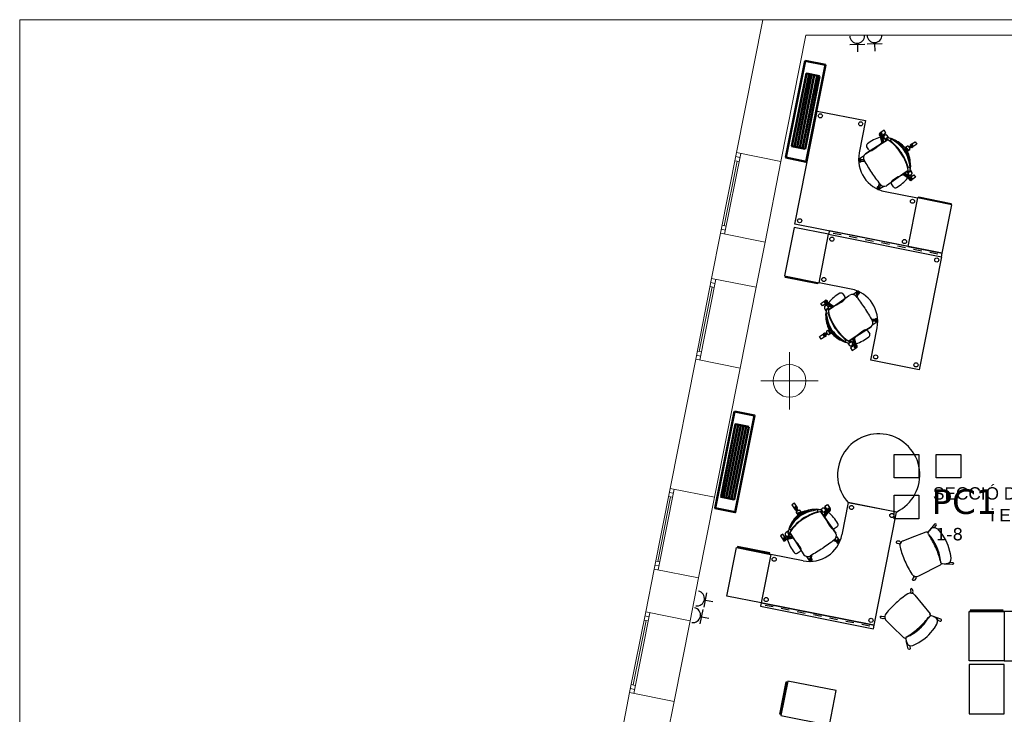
# Model space of a CAD drawing. Header units: metres. Extents: x -1 to 438, y -6 to 39.
# Tile 4 of 22: x 392 to 404, y 20 to 28. Entities that reach past the tile are written whole.
import ezdxf

# ---------------------------------------------------------------- set-up
doc = ezdxf.new("R2010")
doc.units = ezdxf.units.M
doc.linetypes.add('CONTINUA', pattern=[0])
for name, color, linetype, lineweight in [('INS P5  CLIMATITZACIO ACTUAL', 7, 'CONTINUA', 25), ('INS P5  ELECTRICITAT ACTUAL', 7, 'CONTINUA', 25), ('INS P5  TELECOMUNICACIONS ACTUAL', 7, 'CONTINUA', 25), ('P5 MOBLES ACTUAL', 7, 'CONTINUA', 25), ('P5 MURS ACTUAL', 7, 'CONTINUA', 25), ('P5 TEXT ACTUAL', 7, 'CONTINUA', 25)]:
    doc.layers.add(name, color=color, linetype=linetype, lineweight=lineweight)
doc.styles.add('ARIAL', font='arial.ttf')
doc.styles.add('VERDANA', font='verdana.ttf')

msp = doc.modelspace()

# ---------------------------------------------------------------- linework, layer by layer
at = {"layer": 'INS P5  CLIMATITZACIO ACTUAL', "color": 4, "linetype": 'CONTINUA', "lineweight": 50, "transparency": 33554687}
for p, q in [((401.294, 27.587), (401.117, 26.705)), ((401.326, 27.581), (401.15, 26.698)), ((401.358, 27.574), (401.182, 26.692)), ((401.391, 27.568), (401.214, 26.685)), ((400.432, 23.326), (400.256, 22.443)), ((400.465, 23.319), (400.288, 22.437)), ((400.497, 23.313), (400.32, 22.43)), ((400.529, 23.306), (400.352, 22.424))]:
    msp.add_line(p, q, dxfattribs=at)
for points in [[(401.249, 27.749), (401.014, 26.572), (401.259, 26.523), (401.494, 27.7), (401.249, 27.749)], [(401.423, 27.561), (401.246, 26.679), (401.085, 26.711), (401.262, 27.594), (401.423, 27.561)], [(400.388, 23.487), (400.152, 22.311), (400.397, 22.262), (400.633, 23.438), (400.388, 23.487)], [(400.561, 23.3), (400.385, 22.417), (400.224, 22.449), (400.4, 23.332), (400.561, 23.3)]]:
    msp.add_lwpolyline(points, close=True, dxfattribs=at)
at = {"layer": 'INS P5  ELECTRICITAT ACTUAL', "color": 180, "transparency": 33554687}
for p, q in [((401.972, 27.948), (401.792, 27.945)), ((401.882, 27.947), (401.884, 27.857)), ((402.182, 27.957), (402.002, 27.953)), ((402.092, 27.955), (402.094, 27.865)), ((400.02, 21.107), (400.053, 21.283)), ((400.037, 21.195), (400.125, 21.178)), ((399.972, 20.904), (400.005, 21.081)), ((399.988, 20.992), (400.077, 20.975))]:
    msp.add_line(p, q, dxfattribs=at)
for centre, start, end in [((401.88, 28.052), 181.0938, 1.0938), ((402.09, 28.06), 181.0938, 1.0938), ((399.933, 21.214), 259.365, 79.365), ((399.885, 21.012), 259.365, 79.365)]:
    msp.add_arc(centre, 0.09, start, end, dxfattribs=at)
at = {"layer": 'INS P5  TELECOMUNICACIONS ACTUAL', "color": 180, "transparency": 33554687}
for points in [[(402.33, 22.963), (402.63, 22.963), (402.63, 22.679), (402.33, 22.679), (402.33, 22.963)], [(402.841, 22.963), (403.14, 22.963), (403.14, 22.679), (402.841, 22.679), (402.841, 22.963)], [(402.33, 22.468), (402.63, 22.468), (402.63, 22.183), (402.33, 22.183), (402.33, 22.468)]]:
    msp.add_lwpolyline(points, close=True, dxfattribs=at)
at = {"layer": 'P5 MOBLES ACTUAL', "color": 180, "transparency": 33554687}
for p, q in [((402.182, 26.749), (402.16, 26.843)), ((402.162, 26.846), (402.172, 26.848)), ((402.184, 26.81), (402.175, 26.846)), ((402.184, 26.81), (402.177, 26.839)), ((402.196, 26.832), (402.213, 26.844)), ((402.213, 26.844), (402.196, 26.832)), ((402.265, 26.811), (402.251, 26.83)), ((402.265, 26.811), (402.251, 26.83)), ((402.182, 26.749), (401.979, 26.619)), ((401.979, 26.619), (402.182, 26.749)), ((402.02, 26.665), (401.995, 26.703)), ((402.249, 26.79), (402.182, 26.749)), ((402.182, 26.749), (402.249, 26.79)), ((402.232, 26.78), (402.208, 26.813)), ((402.248, 26.815), (402.229, 26.802)), ((402.229, 26.802), (402.248, 26.815)), ((402.229, 26.802), (402.248, 26.815)), ((402.3, 26.8), (402.317, 26.794)), ((402.3, 26.8), (402.317, 26.794)), ((402.492, 26.71), (402.463, 26.691)), ((402.509, 26.703), (402.53, 26.716)), ((402.518, 26.69), (402.538, 26.703)), ((402.533, 26.715), (402.539, 26.707)), ((402.537, 26.734), (402.584, 26.765)), ((402.463, 26.691), (402.489, 26.652)), ((402.463, 26.691), (402.489, 26.652)), ((402.518, 26.671), (402.489, 26.652)), ((401.915, 26.535), (401.915, 26.542)), ((401.923, 26.533), (401.923, 26.543)), ((401.972, 26.527), (401.925, 26.53)), ((401.962, 26.544), (401.926, 26.545)), ((401.93, 26.526), (401.935, 26.53)), ((401.932, 26.53), (401.972, 26.527)), ((401.957, 26.544), (401.961, 26.547)), ((402.529, 26.478), (402.528, 26.46)), ((402.529, 26.478), (402.528, 26.46)), ((402.436, 26.37), (402.238, 26.231)), ((402.499, 26.416), (402.436, 26.37)), ((402.436, 26.37), (402.514, 26.314)), ((402.484, 26.404), (402.505, 26.37)), ((402.493, 26.349), (402.523, 26.326)), ((402.493, 26.349), (402.517, 26.33)), ((402.522, 26.406), (402.503, 26.393)), ((402.503, 26.393), (402.522, 26.406)), ((402.522, 26.406), (402.503, 26.393)), ((402.518, 26.351), (402.535, 26.362)), ((402.535, 26.362), (402.518, 26.351)), ((402.521, 26.332), (402.569, 26.364)), ((402.525, 26.423), (402.537, 26.403)), ((402.525, 26.423), (402.537, 26.403)), ((402.134, 26.222), (402.139, 26.225)), ((402.15, 26.26), (402.136, 26.216)), ((402.138, 26.223), (402.15, 26.26)), ((402.162, 26.244), (402.15, 26.211)), ((402.161, 26.24), (402.164, 26.242)), ((402.321, 26.216), (402.295, 26.254)), ((402.518, 26.315), (402.523, 26.322)), ((402.136, 26.205), (402.142, 26.202)), ((402.137, 26.212), (402.146, 26.209)), ((401.684, 25.632), (401.586, 25.651)), ((401.88, 25.593), (401.782, 25.612)), ((402.076, 25.554), (401.978, 25.573)), ((402.272, 25.515), (402.174, 25.535)), ((402.468, 25.476), (402.37, 25.496)), ((402.665, 25.437), (402.566, 25.457)), ((402.861, 25.399), (402.763, 25.418)), ((401.591, 24.763), (401.788, 24.902)), ((401.706, 24.917), (401.731, 24.879)), ((401.864, 24.888), (401.877, 24.922)), ((401.876, 24.873), (401.891, 24.917)), ((401.888, 24.91), (401.876, 24.873)), ((401.889, 24.921), (401.88, 24.924)), ((401.89, 24.928), (401.884, 24.931)), ((401.893, 24.911), (401.888, 24.908)), ((401.505, 24.801), (401.458, 24.769)), ((401.509, 24.782), (401.492, 24.771)), ((401.492, 24.771), (401.509, 24.782)), ((401.509, 24.818), (401.503, 24.811)), ((401.533, 24.784), (401.503, 24.807)), ((401.533, 24.784), (401.509, 24.802)), ((401.591, 24.763), (401.512, 24.819)), ((401.866, 24.893), (401.862, 24.891)), ((401.502, 24.71), (401.489, 24.73)), ((401.502, 24.71), (401.489, 24.73)), ((401.498, 24.655), (401.498, 24.673)), ((401.498, 24.655), (401.498, 24.673)), ((401.505, 24.727), (401.524, 24.74)), ((401.524, 24.74), (401.505, 24.727)), ((401.505, 24.727), (401.524, 24.74)), ((401.543, 24.728), (401.522, 24.763)), ((401.527, 24.717), (401.591, 24.763)), ((402.055, 24.606), (402.102, 24.603)), ((402.094, 24.603), (402.055, 24.606)), ((402.065, 24.589), (402.101, 24.588)), ((402.07, 24.589), (402.066, 24.586)), ((402.097, 24.607), (402.091, 24.603)), ((402.104, 24.6), (402.103, 24.59)), ((402.112, 24.598), (402.111, 24.591)), ((401.508, 24.443), (401.488, 24.43)), ((401.493, 24.418), (401.488, 24.426)), ((401.517, 24.43), (401.497, 24.417)), ((401.508, 24.462), (401.537, 24.481)), ((401.535, 24.423), (401.563, 24.442)), ((401.563, 24.442), (401.537, 24.481)), ((401.563, 24.442), (401.537, 24.481)), ((401.844, 24.384), (402.048, 24.514)), ((402.048, 24.514), (401.844, 24.384)), ((402.006, 24.468), (402.032, 24.43)), ((401.49, 24.399), (401.442, 24.367)), ((401.726, 24.332), (401.709, 24.339)), ((401.726, 24.332), (401.709, 24.339)), ((401.762, 24.322), (401.775, 24.303)), ((401.762, 24.322), (401.775, 24.303)), ((401.778, 24.342), (401.844, 24.384)), ((401.844, 24.384), (401.778, 24.342)), ((401.778, 24.318), (401.798, 24.331)), ((401.798, 24.331), (401.778, 24.318)), ((401.798, 24.331), (401.778, 24.318)), ((401.794, 24.353), (401.818, 24.32)), ((401.842, 24.322), (401.852, 24.286)), ((401.842, 24.322), (401.85, 24.294)), ((401.844, 24.384), (401.866, 24.29)), ((401.831, 24.301), (401.814, 24.289)), ((401.814, 24.289), (401.831, 24.301)), ((401.864, 24.287), (401.855, 24.285)), ((401.148, 22.324), (401.116, 22.372)), ((401.148, 22.276), (401.135, 22.297)), ((401.144, 22.306), (401.136, 22.3)), ((401.161, 22.285), (401.147, 22.305)), ((401.18, 22.286), (401.199, 22.257)), ((401.392, 22.296), (401.373, 22.296)), ((401.392, 22.296), (401.373, 22.296)), ((401.429, 22.292), (401.448, 22.305)), ((401.429, 22.292), (401.448, 22.305)), ((401.436, 22.267), (401.481, 22.203)), ((401.481, 22.203), (401.436, 22.267)), ((401.445, 22.289), (401.458, 22.27)), ((401.458, 22.27), (401.445, 22.289)), ((401.458, 22.27), (401.445, 22.289)), ((401.447, 22.251), (401.482, 22.272)), ((401.481, 22.203), (401.537, 22.282)), ((401.5, 22.285), (401.489, 22.302)), ((401.489, 22.302), (401.5, 22.285)), ((401.503, 22.261), (401.525, 22.291)), ((401.503, 22.261), (401.521, 22.285)), ((401.537, 22.285), (401.529, 22.291)), ((401.771, 22.379), (402.36, 22.266)), ((401.141, 22.259), (401.16, 22.231)), ((401.199, 22.257), (401.16, 22.231)), ((401.199, 22.257), (401.16, 22.231)), ((401.481, 22.203), (401.62, 22.006)), ((401.62, 22.006), (401.481, 22.203)), ((401.04, 22.032), (401.021, 22.019)), ((401.04, 22.032), (401.021, 22.019)), ((401.057, 22.085), (401.051, 22.068)), ((401.057, 22.085), (401.051, 22.068)), ((401.599, 22.064), (401.637, 22.089)), ((401.009, 21.947), (400.977, 21.995)), ((401.005, 21.93), (401.003, 21.939)), ((401.041, 21.952), (401.005, 21.942)), ((401.02, 21.963), (401.008, 21.98)), ((401.008, 21.98), (401.02, 21.963)), ((401.102, 21.95), (401.008, 21.928)), ((401.041, 21.952), (401.012, 21.944)), ((401.036, 22.016), (401.049, 21.996)), ((401.049, 21.996), (401.036, 22.016)), ((401.036, 22.016), (401.049, 21.996)), ((401.071, 22), (401.039, 21.976)), ((401.061, 22.016), (401.102, 21.95)), ((401.102, 21.95), (401.232, 21.746)), ((401.591, 21.918), (401.636, 21.903)), ((401.629, 21.906), (401.591, 21.918)), ((401.607, 21.93), (401.641, 21.917)), ((401.611, 21.928), (401.609, 21.932)), ((401.639, 21.905), (401.642, 21.914)), ((401.647, 21.904), (401.649, 21.91)), ((401.15, 21.763), (401.188, 21.789)), ((401.629, 21.901), (401.626, 21.906)), ((401.307, 21.724), (401.305, 21.728)), ((401.307, 21.729), (401.306, 21.693)), ((401.318, 21.69), (401.308, 21.691)), ((401.316, 21.683), (401.31, 21.683)), ((401.324, 21.739), (401.321, 21.692)), ((401.321, 21.7), (401.324, 21.739)), ((401.325, 21.697), (401.322, 21.703)), ((402.895, 21.664), (402.892, 21.681)), ((402.63, 21.489), (402.891, 21.623)), ((402.581, 21.255), (402.765, 21.027)), ((400.857, 21.111), (400.759, 21.13)), ((401.053, 21.072), (400.955, 21.092)), ((401.249, 21.033), (401.151, 21.053)), ((401.446, 20.994), (401.347, 21.014)), ((401.642, 20.956), (401.544, 20.975)), ((402.752, 20.988), (402.743, 20.974)), ((401.838, 20.917), (401.74, 20.936)), ((402.034, 20.878), (401.936, 20.897))]:
    msp.add_line(p, q, dxfattribs=at)
for points in [[(402.218, 26.159), (402.218, 26.159), (402.611, 26.082), (402.494, 25.493), (401.121, 25.765), (401.393, 27.138), (401.982, 27.022), (401.904, 26.629), (401.904, 26.63)], [(402.18, 26.842), (402.227, 26.874), (402.207, 26.905), (402.159, 26.873)], [(402.18, 26.842), (402.227, 26.874), (402.207, 26.905), (402.159, 26.873)], [(402.162, 26.836), (402.182, 26.749), (402.198, 26.759), (402.191, 26.784), (402.182, 26.8)], [(402.182, 26.8), (402.205, 26.763), (402.249, 26.79)], [(402.532, 26.699), (402.518, 26.69), (402.514, 26.697), (402.509, 26.703), (402.524, 26.712)], [(402.584, 26.765), (402.605, 26.735), (402.557, 26.703)], [(401.958, 26.588), (401.957, 26.589), (401.909, 26.557)], [(401.958, 26.588), (401.957, 26.589), (401.909, 26.557)], [(401.962, 26.544), (401.957, 26.544), (401.961, 26.547)], [(402.499, 26.416), (402.436, 26.37), (402.238, 26.231)], [(402.508, 26.318), (402.436, 26.37), (402.451, 26.381), (402.472, 26.365), (402.483, 26.35)], [(402.483, 26.35), (402.457, 26.386), (402.499, 26.416)], [(402.521, 26.332), (402.569, 26.364), (402.589, 26.333), (402.542, 26.302)], [(402.521, 26.332), (402.569, 26.364), (402.589, 26.333), (402.542, 26.302)], [(402.569, 26.364), (402.589, 26.333), (402.542, 26.302)], [(402.201, 26.224), (402.202, 26.223), (402.154, 26.191)], [(402.201, 26.224), (402.202, 26.223), (402.154, 26.191)], [(402.162, 26.244), (402.161, 26.24), (402.164, 26.242)], [(401.808, 24.973), (401.808, 24.974), (401.416, 25.051), (401.532, 25.64), (402.906, 25.368), (402.634, 23.994), (402.045, 24.111), (402.123, 24.503), (402.123, 24.503)], [(401.527, 24.717), (401.591, 24.763), (401.788, 24.902)], [(401.825, 24.909), (401.825, 24.91), (401.872, 24.942)], [(401.825, 24.909), (401.825, 24.91), (401.872, 24.942)], [(401.505, 24.801), (401.458, 24.769), (401.437, 24.799), (401.485, 24.831)], [(401.458, 24.769), (401.437, 24.799), (401.485, 24.831)], [(401.505, 24.801), (401.458, 24.769), (401.437, 24.799), (401.485, 24.831)], [(401.518, 24.815), (401.591, 24.763), (401.575, 24.752), (401.554, 24.768), (401.544, 24.783)], [(401.544, 24.783), (401.569, 24.747), (401.527, 24.717)], [(401.864, 24.888), (401.866, 24.893), (401.862, 24.891)], [(402.065, 24.589), (402.07, 24.589), (402.066, 24.586)], [(402.069, 24.545), (402.069, 24.544), (402.117, 24.576)], [(402.069, 24.545), (402.069, 24.544), (402.117, 24.576)], [(401.442, 24.367), (401.422, 24.398), (401.469, 24.43)], [(401.495, 24.434), (401.508, 24.443), (401.512, 24.436), (401.517, 24.43), (401.503, 24.421)], [(401.845, 24.333), (401.822, 24.37), (401.778, 24.342)], [(401.865, 24.297), (401.844, 24.384), (401.828, 24.374), (401.835, 24.348), (401.845, 24.333)], [(401.847, 24.291), (401.799, 24.259), (401.82, 24.228), (401.867, 24.26)], [(401.847, 24.291), (401.799, 24.259), (401.82, 24.228), (401.867, 24.26)], [(401.223, 21.672), (401.223, 21.672), (400.831, 21.75), (400.714, 21.161), (402.087, 20.889), (402.359, 22.262), (401.771, 22.379), (401.693, 21.987), (401.693, 21.987)], [(401.116, 22.372), (401.085, 22.351), (401.117, 22.304)], [(401.139, 22.291), (401.148, 22.276), (401.154, 22.282), (401.161, 22.285), (401.151, 22.299)], [(401.501, 22.25), (401.466, 22.225), (401.436, 22.267)], [(401.533, 22.276), (401.481, 22.203), (401.47, 22.219), (401.486, 22.24), (401.501, 22.25)], [(401.519, 22.289), (401.487, 22.336), (401.518, 22.357), (401.55, 22.309)], [(401.519, 22.289), (401.487, 22.336), (401.518, 22.357), (401.55, 22.309)], [(402.745, 22.018), (402.758, 22.041), (402.791, 22.071), (402.808, 22.077), (402.831, 22.074), (402.856, 22.06), (402.908, 21.996), (402.957, 21.917), (402.97, 21.89), (402.982, 21.86), (403.011, 21.761), (403.017, 21.704), (403.014, 21.676), (403.004, 21.65), (402.981, 21.638), (402.943, 21.633), (402.916, 21.637), (402.905, 21.641), (402.898, 21.649), (402.892, 21.681)], [(401.009, 21.947), (400.977, 21.995), (400.946, 21.974), (400.978, 21.927)], [(400.977, 21.995), (400.946, 21.974), (400.978, 21.927)], [(401.009, 21.947), (400.977, 21.995), (400.946, 21.974), (400.978, 21.927)], [(401.016, 21.929), (401.102, 21.95), (401.092, 21.966), (401.067, 21.959), (401.052, 21.949)], [(401.052, 21.949), (401.088, 21.973), (401.061, 22.016)], [(401.061, 22.016), (401.102, 21.95), (401.232, 21.746)], [(401.607, 21.93), (401.611, 21.928), (401.609, 21.932)], [(401.627, 21.969), (401.628, 21.969), (401.66, 21.922)], [(401.627, 21.969), (401.628, 21.969), (401.66, 21.922)], [(402.429, 21.91), (402.42, 21.901), (402.416, 21.899)], [(402.716, 22.018), (402.522, 21.946), (402.433, 21.912)], [(402.743, 22.021), (402.742, 22.02), (402.73, 22.02), (402.718, 22.019)], [(402.748, 21.994), (402.741, 22.004), (402.739, 22.009), (402.745, 22.018), (402.746, 22.02)], [(402.748, 21.994), (402.741, 22.004), (402.739, 22.009), (402.745, 22.018)], [(404.068, 21.055), (404.068, 21.055), (403.668, 21.055), (403.668, 20.455), (405.068, 20.455), (405.068, 21.855), (404.468, 21.855), (404.468, 21.455), (404.468, 21.455)], [(401.264, 21.725), (401.263, 21.725), (401.295, 21.677)], [(401.264, 21.725), (401.263, 21.725), (401.295, 21.677)], [(401.307, 21.729), (401.307, 21.724), (401.305, 21.728)], [(402.91, 21.639), (402.905, 21.641), (402.898, 21.649), (402.895, 21.664)], [(402.226, 20.952), (402.222, 20.964), (402.219, 20.967)], [(402.472, 20.725), (402.474, 20.699), (402.492, 20.658), (402.505, 20.645), (402.527, 20.639), (402.556, 20.642), (402.63, 20.679), (402.706, 20.731), (402.729, 20.751), (402.752, 20.774), (402.819, 20.852), (402.847, 20.902), (402.856, 20.929), (402.858, 20.956), (402.841, 20.977), (402.809, 20.997), (402.782, 21.004), (402.77, 21.005), (402.761, 21), (402.743, 20.974)], [(402.776, 21.005), (402.77, 21.005), (402.761, 21), (402.752, 20.988)], [(402.445, 20.737), (402.297, 20.881), (402.229, 20.949)], [(402.469, 20.723), (402.468, 20.725), (402.457, 20.73), (402.446, 20.735)], [(402.484, 20.746), (402.473, 20.74), (402.47, 20.736), (402.472, 20.725)], [(402.484, 20.746), (402.473, 20.74), (402.47, 20.736), (402.472, 20.725), (402.472, 20.723)]]:
    msp.add_lwpolyline(points, dxfattribs=at)
for points in [[(402.489, 26.652), (402.518, 26.671), (402.521, 26.675), (402.52, 26.682), (402.518, 26.689), (402.514, 26.696), (402.509, 26.703), (402.502, 26.709), (402.497, 26.711), (402.492, 26.71), (402.463, 26.691), (402.489, 26.652)], [(403.031, 25.998), (402.611, 26.082), (402.494, 25.493), (402.914, 25.41), (403.031, 25.998)], [(403.02, 26.008), (402.628, 26.085), (402.629, 26.094), (403.022, 26.016), (403.02, 26.008)], [(400.996, 25.134), (401.416, 25.051), (401.532, 25.64), (401.112, 25.723), (400.996, 25.134)], [(402.914, 25.41), (401.541, 25.682), (401.532, 25.64), (402.906, 25.368), (402.914, 25.41)], [(401.006, 25.125), (401.399, 25.048), (401.397, 25.039), (401.005, 25.117), (401.006, 25.125)], [(401.537, 24.481), (401.508, 24.462), (401.506, 24.458), (401.506, 24.451), (401.509, 24.444), (401.512, 24.437), (401.517, 24.43), (401.525, 24.424), (401.53, 24.422), (401.535, 24.423), (401.563, 24.442), (401.537, 24.481)], [(401.16, 22.231), (401.141, 22.259), (401.14, 22.264), (401.143, 22.271), (401.148, 22.276), (401.154, 22.281), (401.161, 22.285), (401.171, 22.288), (401.176, 22.288), (401.18, 22.286), (401.199, 22.257), (401.16, 22.231)], [(402.82, 22.077), (402.839, 22.101), (402.843, 22.111), (402.838, 22.119), (402.827, 22.122), (402.819, 22.119), (402.758, 22.041), (402.789, 22.071), (402.799, 22.075), (402.809, 22.078), (402.82, 22.077)], [(402.412, 21.895), (402.393, 21.909), (402.367, 21.912), (402.357, 21.908), (402.353, 21.9), (402.355, 21.891), (402.364, 21.885), (402.386, 21.884), (402.4, 21.871), (402.405, 21.884), (402.409, 21.891), (402.412, 21.895)], [(400.411, 21.833), (400.831, 21.75), (400.714, 21.161), (400.294, 21.244), (400.411, 21.833)], [(400.424, 21.837), (400.817, 21.76), (400.818, 21.768), (400.426, 21.846), (400.424, 21.837)], [(403.006, 21.656), (403.038, 21.653), (403.047, 21.65), (403.05, 21.641), (403.045, 21.631), (403.037, 21.627), (402.943, 21.633), (402.981, 21.637), (402.991, 21.642), (403, 21.647), (403.006, 21.656)], [(402.595, 21.481), (402.592, 21.458), (402.577, 21.437), (402.567, 21.432), (402.559, 21.434), (402.553, 21.442), (402.555, 21.452), (402.569, 21.469), (402.569, 21.488), (402.582, 21.483), (402.59, 21.482), (402.595, 21.481)], [(402.552, 21.277), (402.559, 21.299), (402.553, 21.325), (402.546, 21.333), (402.538, 21.335), (402.53, 21.33), (402.527, 21.32), (402.533, 21.298), (402.525, 21.281), (402.539, 21.28), (402.547, 21.278), (402.552, 21.277)], [(402.087, 20.889), (400.714, 21.161), (400.706, 21.119), (402.079, 20.847), (402.087, 20.889)], [(403.252, 21.062), (403.653, 21.062), (403.653, 21.071), (403.252, 21.071), (403.252, 21.062)], [(402.217, 20.972), (402.194, 20.968), (402.169, 20.975), (402.162, 20.983), (402.16, 20.992), (402.167, 20.999), (402.177, 21.001), (402.198, 20.993), (402.216, 20.999), (402.215, 20.985), (402.216, 20.977), (402.217, 20.972)], [(402.857, 20.951), (402.887, 20.94), (402.897, 20.939), (402.903, 20.947), (402.903, 20.958), (402.897, 20.964), (402.809, 20.997), (402.842, 20.977), (402.849, 20.969), (402.855, 20.961), (402.857, 20.951)], [(403.24, 21.055), (403.668, 21.055), (403.668, 20.455), (403.24, 20.455), (403.24, 21.055)], [(402.516, 20.641), (402.524, 20.611), (402.523, 20.601), (402.515, 20.595), (402.505, 20.596), (402.498, 20.603), (402.474, 20.699), (402.491, 20.659), (402.498, 20.651), (402.506, 20.645), (402.516, 20.641)], [(403.24, 19.812), (403.668, 19.812), (403.668, 20.412), (403.24, 20.412), (403.24, 19.812)], [(401.026, 20.2), (400.948, 19.807), (400.94, 19.809), (401.017, 20.202), (401.026, 20.2)], [(401.035, 20.21), (400.952, 19.791), (401.541, 19.674), (401.624, 20.094), (401.035, 20.21)]]:
    msp.add_lwpolyline(points, close=True, dxfattribs=at)
for centre, radius in [((401.432, 27.08), 0.025), ((401.923, 26.983), 0.025), ((402.165, 26.855), 0.00353), ((402.542, 26.715), 0.00353), ((401.915, 26.538), 0.00353), ((402.527, 26.314), 0.00353), ((402.139, 26.203), 0.00353), ((402.552, 26.042), 0.025), ((401.18, 25.805), 0.025), ((401.572, 25.581), 0.025), ((402.455, 25.552), 0.025), ((402.847, 25.328), 0.025), ((401.474, 25.091), 0.025), ((401.887, 24.929), 0.00353), ((401.5, 24.819), 0.00353), ((402.111, 24.595), 0.00353), ((401.484, 24.418), 0.00353), ((401.862, 24.278), 0.00353), ((402.104, 24.15), 0.025), ((402.594, 24.053), 0.025), ((401.135, 22.31), 0.00353), ((401.537, 22.294), 0.00353), ((401.81, 22.32), 0.025), ((402.301, 22.223), 0.025), ((400.997, 21.932), 0.00353), ((401.648, 21.907), 0.00353), ((400.87, 21.691), 0.025), ((401.313, 21.683), 0.00353), ((400.773, 21.201), 0.025), ((402.048, 20.948), 0.025)]:
    msp.add_circle(centre, radius, dxfattribs=at)
for centre, radius, start, end in [((402.314, 26.339), 0.507, 107.7835, 127.8153), ((402.165, 26.855), 0.0192, 307.3993, 260.9894), ((402.165, 26.855), 0.0192, 107.3648, 260.9894), ((402.165, 26.855), 0.0153, 313.5667, 254.8221), ((402.166, 26.79), 0.0323, 325.3787, 102.2037), ((402.162, 26.844), 0.00224, 94.0754, 200.1843), ((402.172, 26.846), 0.00224, 8.2045, 114.3133), ((402.165, 26.855), 0.0192, 307.3993, 320.2176), ((402.207, 26.812), 0.0229, 119.5004, 180.3441), ((402.209, 26.811), 0.0245, 122.6795, 181.3779), ((402.227, 26.822), 0.0256, 18.0525, 185.9571), ((402.212, 26.823), 0.0109, 196.5786, 248.6548), ((402.227, 26.822), 0.0256, 18.0525, 123.7912), ((402.022, 26.716), 0.0301, 128.1939, 205.1413), ((401.805, 27.099), 0.507, 299.7671, 319.7989), ((402.188, 26.804), 0.00743, 117.5224, 214.3353), ((402.188, 26.804), 0.00743, 117.5224, 214.3353), ((402.188, 26.804), 0.00743, 118.3507, 214.3353), ((402.197, 26.813), 0.0129, 190.1302, 242.4715), ((402.2, 26.824), 0.024, 248.8523, 306.4681), ((401.992, 26.373), 0.49, 31.3145, 61.106), ((401.992, 26.373), 0.49, 58.4312, 61.106), ((401.992, 26.373), 0.49, 58.4312, 61.106), ((402.169, 26.429), 0.393, 70.5729, 78.4482), ((402.169, 26.429), 0.393, 75.9684, 78.4482), ((402.169, 26.429), 0.393, 75.9684, 78.4482), ((401.992, 26.373), 0.49, 31.3145, 58.4312), ((401.992, 26.373), 0.49, 31.3145, 58.4312), ((402.169, 26.429), 0.393, 70.5729, 75.9684), ((402.302, 26.784), 0.0169, 76.6227, 205.4913), ((402.302, 26.784), 0.0169, 128.1148, 205.4913), ((401.718, 26.127), 0.863, 35.7974, 48.7551), ((401.718, 26.127), 0.863, 35.7974, 48.7551), ((402.064, 26.371), 0.483, 36.1816, 61.8754), ((402.064, 26.371), 0.483, 36.1816, 61.8754), ((402.146, 26.457), 0.378, 33.0222, 65.0993), ((402.169, 26.429), 0.393, 41.6985, 67.8975), ((402.169, 26.429), 0.393, 41.6985, 67.8975), ((402.542, 26.715), 0.0192, 236.9961, 190.5863), ((402.542, 26.715), 0.0192, 107.3648, 190.5863), ((402.542, 26.715), 0.0153, 243.1635, 184.4189), ((402.531, 26.714), 0.00224, 23.6723, 129.7811), ((402.542, 26.715), 0.0192, 237.0315, 320.2176), ((402.537, 26.705), 0.00224, 297.8013, 43.9102), ((402.296, 26.552), 0.4, 168.7912, 258.7912), ((402.018, 26.571), 0.0623, 129.108, 211.5708), ((402.018, 26.571), 0.0623, 129.108, 211.5708), ((402.018, 26.571), 0.0623, 164.5581, 203.0313), ((402.042, 26.685), 0.0301, 222.4411, 299.3885), ((402.016, 26.338), 0.49, 6.4764, 36.2679), ((402.016, 26.338), 0.49, 9.1512, 36.2679), ((402.016, 26.338), 0.49, 9.1512, 36.2679), ((401.684, 26.178), 0.863, 18.8273, 31.785), ((401.684, 26.178), 0.863, 18.8273, 31.785), ((402.042, 26.405), 0.483, 5.707, 31.4009), ((402.042, 26.405), 0.483, 5.707, 31.4009), ((402.152, 26.448), 0.378, 2.4831, 34.5603), ((402.135, 26.48), 0.393, 359.6849, 25.8839), ((402.135, 26.48), 0.393, 359.6849, 25.8839), ((401.915, 26.538), 0.0192, 20.0961, 333.6862), ((401.915, 26.538), 0.0192, 107.3648, 333.6862), ((401.915, 26.538), 0.0153, 26.2634, 327.5188), ((401.925, 26.543), 0.00224, 80.9012, 187.0101), ((401.925, 26.533), 0.00224, 166.7722, 272.881), ((402.018, 26.571), 0.0623, 205.7087, 211.9933), ((379.543, 12.646), 26.377, 31.4046, 31.7825), ((379.543, 12.646), 26.377, 31.4046, 31.7825), ((379.543, 12.646), 26.377, 31.7539, 31.7815), ((402.514, 26.467), 0.0169, 222.0911, 350.9597), ((402.135, 26.48), 0.393, 349.1343, 357.0095), ((402.135, 26.48), 0.393, 349.1343, 357.0095), ((380.765, 10.82), 26.377, 35.7999, 36.1778), ((380.765, 10.82), 26.377, 35.7999, 36.1778), ((402.615, 25.889), 0.507, 107.7835, 127.8153), ((402.467, 26.341), 0.0323, 325.3787, 102.2037), ((402.489, 26.354), 0.00743, 213.2472, 310.0601), ((402.489, 26.354), 0.00743, 213.2472, 309.2317), ((402.489, 26.354), 0.00743, 213.2472, 310.0601), ((402.512, 26.358), 0.024, 121.1143, 178.7301), ((402.5, 26.36), 0.0129, 185.1109, 237.4522), ((402.503, 26.371), 0.0245, 246.2046, 304.903), ((402.503, 26.369), 0.0229, 247.2384, 308.0821), ((402.016, 26.338), 0.49, 6.4764, 9.1512), ((402.016, 26.338), 0.49, 6.4764, 9.1512), ((402.514, 26.467), 0.0169, 222.0911, 299.4676), ((402.515, 26.37), 0.0109, 178.9277, 231.0038), ((402.521, 26.383), 0.0256, 241.6254, 49.5299), ((402.135, 26.48), 0.393, 349.1343, 351.614), ((402.521, 26.383), 0.0256, 303.7912, 49.5299), ((402.139, 26.203), 0.0192, 93.8962, 47.4864), ((402.139, 26.203), 0.0192, 93.8962, 320.2176), ((402.139, 26.203), 0.0153, 100.0636, 41.319), ((380.765, 10.82), 26.377, 35.8009, 35.8286), ((402.209, 26.286), 0.0623, 215.5891, 221.8737), ((402.209, 26.286), 0.0623, 216.0117, 298.4744), ((402.209, 26.286), 0.0623, 216.0117, 298.4744), ((402.209, 26.286), 0.0623, 224.5512, 263.0243), ((402.322, 26.266), 0.0301, 128.1939, 205.1413), ((402.106, 26.65), 0.507, 299.7671, 319.7989), ((402.527, 26.314), 0.0192, 166.593, 120.1831), ((402.527, 26.314), 0.0192, 166.593, 320.2176), ((402.527, 26.314), 0.0153, 172.7603, 114.0157), ((402.516, 26.316), 0.00224, 227.3982, 333.507), ((402.527, 26.314), 0.0192, 107.3648, 120.1831), ((402.527, 26.314), 0.0192, 320.2176, 107.3648), ((402.522, 26.324), 0.00224, 313.2691, 59.3779), ((402.138, 26.215), 0.00224, 154.7014, 260.8103), ((402.148, 26.211), 0.00224, 240.5723, 346.6812), ((402.343, 26.236), 0.0301, 222.4411, 299.3885), ((401.921, 24.483), 0.507, 119.7714, 139.8032), ((401.684, 24.897), 0.0301, 42.4454, 119.3928), ((401.818, 24.847), 0.0623, 36.016, 118.4787), ((401.818, 24.847), 0.0623, 36.016, 118.4787), ((401.73, 24.581), 0.4, 348.7955, 78.7955), ((401.818, 24.847), 0.0623, 44.5554, 83.0286), ((401.887, 24.929), 0.0192, 273.9005, 227.4907), ((401.887, 24.929), 0.0192, 273.9005, 140.2219), ((401.887, 24.929), 0.0153, 280.0679, 221.3233), ((401.879, 24.922), 0.00224, 60.5766, 166.6855), ((401.889, 24.918), 0.00224, 334.7057, 80.8146), ((401.5, 24.819), 0.0192, 346.5973, 300.1874), ((401.5, 24.819), 0.0192, 140.2219, 287.3691), ((401.5, 24.819), 0.0153, 352.7646, 294.02), ((401.5, 24.819), 0.0192, 346.5973, 140.2219), ((401.505, 24.809), 0.00224, 133.2734, 239.3822), ((401.5, 24.819), 0.0192, 287.3691, 300.1874), ((401.511, 24.817), 0.00224, 47.4025, 153.5113), ((401.523, 24.764), 0.0229, 67.2426, 128.0864), ((401.523, 24.762), 0.0245, 66.2088, 124.9073), ((401.56, 24.792), 0.0323, 145.383, 282.208), ((401.538, 24.779), 0.00743, 33.2515, 130.0643), ((401.538, 24.779), 0.00743, 33.2515, 129.236), ((401.538, 24.779), 0.00743, 33.2515, 130.0643), ((401.526, 24.773), 0.0129, 5.1152, 57.4565), ((401.412, 25.243), 0.507, 287.7878, 307.8196), ((401.704, 24.866), 0.0301, 308.1982, 25.1456), ((401.818, 24.847), 0.0623, 35.5934, 41.878), ((423.261, 40.315), 26.377, 215.8042, 216.1821), ((423.261, 40.315), 26.377, 215.8042, 216.1821), ((423.261, 40.315), 26.377, 215.8052, 215.8328), ((401.506, 24.749), 0.0256, 61.6297, 229.5342), ((401.506, 24.749), 0.0256, 123.7955, 229.5342), ((401.513, 24.665), 0.0169, 42.0954, 170.964), ((401.874, 24.685), 0.378, 182.4874, 214.5646), ((401.891, 24.653), 0.393, 169.1386, 177.0138), ((401.891, 24.653), 0.393, 169.1386, 177.0138), ((401.891, 24.653), 0.393, 169.1386, 171.6183), ((401.513, 24.665), 0.0169, 42.0954, 119.4719), ((401.985, 24.728), 0.483, 185.7113, 211.4052), ((401.985, 24.728), 0.483, 185.7113, 211.4052), ((401.511, 24.763), 0.0109, 358.932, 51.0081), ((402.011, 24.795), 0.49, 186.4807, 216.2722), ((402.011, 24.795), 0.49, 186.4807, 189.1555), ((402.011, 24.795), 0.49, 186.4807, 189.1555), ((402.343, 24.955), 0.863, 198.8316, 211.7893), ((402.343, 24.955), 0.863, 198.8316, 211.7893), ((401.515, 24.775), 0.024, 301.1186, 358.7344), ((402.011, 24.795), 0.49, 189.1555, 216.2722), ((402.011, 24.795), 0.49, 189.1555, 216.2722), ((424.483, 38.489), 26.377, 211.4089, 211.7868), ((424.483, 38.489), 26.377, 211.4089, 211.7868), ((401.891, 24.653), 0.393, 179.6892, 205.8882), ((401.891, 24.653), 0.393, 179.6892, 205.8882), ((402.009, 24.562), 0.0623, 309.1123, 31.575), ((402.009, 24.562), 0.0623, 309.1123, 31.575), ((424.483, 38.489), 26.377, 211.7582, 211.7858), ((402.009, 24.562), 0.0623, 25.713, 31.9976), ((402.009, 24.562), 0.0623, 344.5624, 23.0356), ((402.111, 24.595), 0.0192, 200.1003, 153.6905), ((402.111, 24.595), 0.0192, 287.3691, 153.6905), ((402.111, 24.595), 0.0153, 206.2677, 147.5231), ((402.101, 24.59), 0.00224, 260.9055, 7.0144), ((402.102, 24.6), 0.00224, 346.7764, 92.8853), ((401.484, 24.418), 0.0192, 57.0004, 10.5906), ((401.484, 24.418), 0.0192, 57.0358, 140.2219), ((401.484, 24.418), 0.0153, 63.1678, 4.4232), ((401.489, 24.428), 0.00224, 117.8056, 223.9145), ((401.88, 24.676), 0.378, 213.0264, 245.1036), ((401.857, 24.704), 0.393, 221.7028, 247.9018), ((401.857, 24.704), 0.393, 221.7028, 247.9018), ((401.963, 24.762), 0.483, 216.1858, 241.8797), ((401.963, 24.762), 0.483, 216.1858, 241.8797), ((402.309, 25.006), 0.863, 215.8017, 228.7594), ((402.309, 25.006), 0.863, 215.8017, 228.7594), ((402.034, 24.76), 0.49, 211.3188, 241.1103), ((402.034, 24.76), 0.49, 211.3188, 238.4355), ((402.034, 24.76), 0.49, 211.3188, 238.4355), ((402.221, 24.034), 0.507, 119.7714, 139.8032), ((401.984, 24.448), 0.0301, 42.4454, 119.3928), ((402.005, 24.417), 0.0301, 308.1982, 25.1456), ((401.484, 24.418), 0.0192, 287.3691, 10.5906), ((401.495, 24.419), 0.00224, 203.6765, 309.7854), ((401.725, 24.349), 0.0169, 256.627, 25.4956), ((401.857, 24.704), 0.393, 250.5772, 258.4524), ((401.857, 24.704), 0.393, 250.5772, 255.9727), ((401.725, 24.349), 0.0169, 308.1191, 25.4956), ((401.857, 24.704), 0.393, 255.9727, 258.4524), ((401.857, 24.704), 0.393, 255.9727, 258.4524), ((401.8, 24.311), 0.0256, 198.0568, 5.9613), ((401.8, 24.311), 0.0256, 198.0568, 303.7955), ((402.034, 24.76), 0.49, 238.4355, 241.1103), ((402.034, 24.76), 0.49, 238.4355, 241.1103), ((401.827, 24.309), 0.024, 68.8566, 126.4724), ((401.814, 24.31), 0.0109, 16.5829, 68.659), ((401.86, 24.343), 0.0323, 145.383, 282.208), ((401.818, 24.322), 0.0245, 302.6837, 1.3822), ((401.819, 24.321), 0.0229, 299.5046, 0.3484), ((401.829, 24.32), 0.0129, 10.1345, 62.4758), ((401.839, 24.329), 0.00743, 297.5267, 34.3395), ((401.839, 24.329), 0.00743, 298.355, 34.3395), ((401.839, 24.329), 0.00743, 297.5267, 34.3395), ((401.712, 24.794), 0.507, 287.7878, 307.8196), ((401.862, 24.278), 0.0192, 127.4036, 80.9937), ((401.862, 24.278), 0.0153, 133.571, 74.8264), ((401.862, 24.278), 0.0192, 127.4036, 140.2219), ((401.854, 24.287), 0.00224, 188.2088, 294.3176), ((401.864, 24.289), 0.00224, 274.0797, 20.1885), ((401.862, 24.278), 0.0192, 287.3691, 80.9937), ((402.141, 22.716), 0.5, 296.0407, 222.3009), ((401.135, 22.31), 0.0192, 326.9983, 280.5884), ((401.135, 22.31), 0.0192, 197.3669, 280.5531), ((401.135, 22.31), 0.0153, 333.1657, 274.4211), ((401.137, 22.298), 0.00224, 113.6744, 219.7832), ((401.145, 22.304), 0.00224, 27.8035, 133.9123), ((401.135, 22.31), 0.0192, 326.9983, 50.2198), ((401.403, 21.92), 0.378, 92.4852, 124.5624), ((401.447, 21.809), 0.483, 95.7092, 121.403), ((401.447, 21.809), 0.483, 95.7092, 121.403), ((401.371, 21.903), 0.393, 89.687, 115.8861), ((401.371, 21.903), 0.393, 89.687, 115.8861), ((401.674, 21.451), 0.863, 108.8295, 121.7872), ((401.674, 21.451), 0.863, 108.8295, 121.7872), ((401.514, 21.783), 0.49, 96.4785, 126.2701), ((401.514, 21.783), 0.49, 99.1534, 126.2701), ((401.514, 21.783), 0.49, 99.1534, 126.2701), ((401.384, 22.281), 0.0169, 312.0932, 80.9619), ((401.371, 21.903), 0.393, 79.1364, 87.0116), ((401.371, 21.903), 0.393, 81.6162, 87.0116), ((401.384, 22.281), 0.0169, 312.0932, 29.4698), ((401.371, 21.903), 0.393, 79.1364, 81.6162), ((401.371, 21.903), 0.393, 79.1364, 81.6162), ((401.514, 21.783), 0.49, 96.4785, 99.1534), ((401.514, 21.783), 0.49, 96.4785, 99.1534), ((401.468, 22.288), 0.0256, 331.6275, 139.532), ((401.468, 22.288), 0.0256, 33.7934, 139.532), ((401.493, 22.279), 0.024, 211.1165, 268.7322), ((401.512, 22.235), 0.0323, 55.3809, 192.2058), ((401.482, 22.283), 0.0109, 268.9298, 321.006), ((401.482, 22.271), 0.0229, 337.2405, 38.0842), ((401.48, 22.271), 0.0245, 336.2067, 34.9051), ((401.537, 22.294), 0.0192, 256.5951, 210.1853), ((401.537, 22.294), 0.0192, 197.3669, 210.1853), ((401.537, 22.294), 0.0153, 262.7625, 204.0179), ((401.527, 22.289), 0.00224, 43.2712, 149.3801), ((401.537, 22.294), 0.0192, 256.5951, 50.2198), ((401.536, 22.283), 0.00224, 317.4003, 63.5091), ((401.478, 21.76), 0.49, 121.3166, 151.1082), ((401.394, 21.914), 0.378, 123.0243, 155.1015), ((401.48, 21.832), 0.483, 126.1837, 151.8775), ((401.48, 21.832), 0.483, 126.1837, 151.8775), ((401.422, 21.937), 0.393, 131.7006, 157.8997), ((401.422, 21.937), 0.393, 131.7006, 157.8997), ((401.478, 21.76), 0.49, 121.3166, 148.4334), ((401.478, 21.76), 0.49, 121.3166, 148.4334), ((401.724, 21.485), 0.863, 125.7995, 138.7572), ((401.724, 21.485), 0.863, 125.7995, 138.7572), ((401.963, 22.383), 0.507, 197.7857, 217.8174), ((401.492, 22.268), 0.0129, 275.113, 327.4544), ((401.497, 22.256), 0.00743, 303.2493, 40.0622), ((401.497, 22.256), 0.00743, 303.2493, 39.2339), ((401.497, 22.256), 0.00743, 303.2493, 40.0622), ((401.203, 21.874), 0.507, 29.7693, 49.801), ((401.422, 21.937), 0.393, 160.5751, 168.4503), ((401.422, 21.937), 0.393, 160.5751, 168.4503), ((401.422, 21.937), 0.393, 165.9706, 168.4503), ((401.068, 22.069), 0.0169, 166.6248, 295.4935), ((401.068, 22.069), 0.0169, 218.1169, 295.4935), ((401.586, 22.091), 0.0301, 218.1961, 295.1435), ((401.617, 22.111), 0.0301, 312.4433, 29.3907), ((400.997, 21.932), 0.0192, 37.4015, 350.9916), ((400.997, 21.932), 0.0192, 50.2198, 197.3669), ((400.997, 21.932), 0.0192, 197.3669, 350.9916), ((400.997, 21.932), 0.0153, 43.5688, 344.8242), ((401.029, 21.995), 0.0256, 108.0547, 275.9592), ((401.029, 21.995), 0.0256, 108.0547, 213.7934), ((401.005, 21.94), 0.00224, 98.2066, 204.3155), ((401.008, 21.93), 0.00224, 184.0776, 290.1864), ((400.997, 21.932), 0.0192, 37.4015, 50.2198), ((401.039, 21.975), 0.0229, 209.5025, 270.3462), ((401.04, 21.977), 0.0245, 212.6816, 271.38), ((401.063, 21.935), 0.0323, 55.3809, 192.2058), ((401.514, 22.083), 0.507, 197.7857, 217.8174), ((401.028, 21.98), 0.0109, 286.5807, 338.6569), ((401.039, 21.965), 0.0129, 280.1323, 332.4737), ((401.047, 21.955), 0.00743, 207.5245, 304.3374), ((401.047, 21.955), 0.00743, 208.3528, 304.3374), ((401.047, 21.955), 0.00743, 207.5245, 304.3374), ((401.028, 21.967), 0.024, 338.8545, 36.4702), ((401.478, 21.76), 0.49, 148.4334, 151.1082), ((401.478, 21.76), 0.49, 148.4334, 151.1082), ((400.754, 21.574), 0.507, 29.7693, 49.801), ((401.301, 22.064), 0.4, 258.7934, 348.7934), ((417.032, 0.533), 26.377, 125.802, 126.1799), ((417.032, 0.533), 26.377, 125.802, 126.1799), ((417.032, 0.533), 26.377, 125.803, 125.8307), ((401.565, 21.976), 0.0623, 306.0138, 28.4766), ((401.565, 21.976), 0.0623, 306.0138, 28.4766), ((401.565, 21.976), 0.0623, 305.5913, 311.8759), ((401.565, 21.976), 0.0623, 314.5533, 353.0265), ((401.648, 21.907), 0.0192, 183.8984, 137.4885), ((401.648, 21.907), 0.0192, 183.8984, 50.2198), ((401.648, 21.907), 0.0153, 190.0657, 131.3212), ((401.64, 21.915), 0.00224, 330.5745, 76.6833), ((402.461, 21.856), 0.0631, 117.1846, 121.1246), ((402.734, 21.983), 0.0388, 113.8142, 116.3763), ((402.734, 21.983), 0.0388, 70.6114, 75.3864), ((402.319, 21.606), 0.578, 7.4221, 42.0878), ((402.319, 21.606), 0.578, 41.8317, 42.0878), ((402.767, 21.993), 0.0172, 184.7177, 219.7285), ((402.767, 21.993), 0.0172, 184.7177, 219.7285), ((402.319, 21.606), 0.578, 7.4221, 41.8317), ((401.932, 21.437), 0.986, 23.7773, 33.5839), ((401.932, 21.437), 0.986, 23.7773, 33.5839), ((401.168, 21.811), 0.0301, 312.4433, 29.3907), ((415.206, -0.689), 26.377, 121.4068, 121.7847), ((415.206, -0.689), 26.377, 121.4068, 121.7847), ((401.637, 21.905), 0.00224, 244.7036, 350.8124), ((402.461, 21.856), 0.0631, 136.1622, 196.0695), ((403.415, 22.102), 1.048, 194.5904, 204.4058), ((401.933, 21.435), 0.986, 14.0492, 23.8559), ((401.933, 21.435), 0.986, 14.0492, 23.8559), ((401.137, 21.79), 0.0301, 218.1961, 295.1435), ((401.28, 21.785), 0.0623, 219.1101, 301.5729), ((401.28, 21.785), 0.0623, 219.1101, 301.5729), ((401.28, 21.785), 0.0623, 254.5603, 293.0334), ((401.313, 21.683), 0.0192, 110.0982, 63.6883), ((401.313, 21.683), 0.0192, 197.3669, 63.6883), ((401.313, 21.683), 0.0153, 116.2656, 57.521), ((401.308, 21.693), 0.00224, 170.9034, 277.0122), ((401.28, 21.785), 0.0623, 295.7108, 301.9955), ((415.206, -0.689), 26.377, 121.756, 121.7837), ((401.319, 21.692), 0.00224, 256.7743, 2.8831), ((403.423, 22.082), 1.048, 203.2274, 213.0428), ((402.906, 21.677), 0.0172, 187.9047, 229.8108), ((402.906, 21.677), 0.0172, 187.9047, 229.8108), ((402.877, 21.659), 0.0388, 291.2569, 329.0476), ((402.599, 21.544), 0.0631, 211.5636, 299.6232), ((403.066, 20.392), 1.048, 123.0697, 132.8852), ((402.53, 21.218), 0.0631, 36.4893, 124.5489), ((403.05, 20.377), 1.048, 131.7068, 141.5222), ((402.278, 20.988), 0.0631, 140.043, 199.9504), ((402.278, 20.988), 0.0631, 214.9879, 218.928), ((402.249, 21.274), 0.578, 294.0248, 328.6904), ((402.249, 21.274), 0.578, 294.2808, 328.6904), ((401.965, 21.587), 0.986, 312.2567, 322.0633), ((401.965, 21.587), 0.986, 312.2567, 322.0633), ((402.757, 20.971), 0.0172, 106.3017, 148.2078), ((402.757, 20.971), 0.0172, 106.3017, 148.2078), ((402.737, 21), 0.0388, 7.065, 44.8556), ((401.964, 21.586), 0.986, 302.5286, 312.3353), ((401.964, 21.586), 0.986, 302.5286, 312.3353), ((402.475, 20.761), 0.0388, 219.7363, 222.2983), ((402.475, 20.761), 0.0388, 260.7262, 265.5012), ((402.249, 21.274), 0.578, 294.0248, 294.2808), ((402.502, 20.739), 0.0172, 116.3841, 151.3949), ((402.502, 20.739), 0.0172, 116.3841, 151.3949)]:
    msp.add_arc(centre, radius, start, end, dxfattribs=at)
for centre, major_axis in [((402.481, 26.674), (0.0132, -0.0197)), ((401.546, 24.458), (-0.0132, 0.0197)), ((401.177, 22.248), (-0.0197, -0.0132))]:
    msp.add_ellipse(centre, major_axis=major_axis, ratio=0.457927, dxfattribs=at)
for centre, major_axis, start_param, end_param in [((402.505, 26.691), (0.0132, -0.0197), 0, 3.141593), ((401.521, 24.442), (-0.0132, 0.0197), 0, 3.141593), ((401.16, 22.273), (-0.0197, -0.0132), 3.141593, 6.283185)]:
    msp.add_ellipse(centre, major_axis=major_axis, ratio=0.457927, start_param=start_param, end_param=end_param, dxfattribs=at)
at = {"layer": 'P5 MURS ACTUAL', "color": 180, "lineweight": 13, "transparency": 33554687}
for p, q in [((391.697, 28.248), (391.697, 12.949)), ((400.734, 28.248), (391.697, 28.248))]:
    msp.add_line(p, q, dxfattribs=at)
at = {"layer": 'P5 MURS ACTUAL', "lineweight": 13, "transparency": 33554687}
for p, q in [((400.414, 26.633), (400.734, 28.248)), ((400.734, 28.248), (427.484, 28.248)), ((400.953, 26.526), (401.257, 28.059)), ((401.257, 28.059), (404.337, 28.059)), ((400.414, 26.633), (400.219, 25.652)), ((400.463, 26.623), (400.268, 25.642)), ((400.453, 26.574), (400.404, 26.584)), ((400.953, 26.526), (400.414, 26.633)), ((400.263, 25.745), (400.419, 26.53)), ((400.443, 26.525), (400.394, 26.535)), ((400.759, 25.545), (400.953, 26.526)), ((400.288, 25.74), (400.239, 25.75)), ((400.11, 25.103), (400.219, 25.652)), ((400.759, 25.545), (400.219, 25.652)), ((400.278, 25.691), (400.229, 25.701)), ((400.65, 24.996), (400.759, 25.545)), ((400.11, 25.103), (399.916, 24.122)), ((400.16, 25.093), (399.965, 24.112)), ((400.15, 25.044), (400.101, 25.054)), ((400.65, 24.996), (400.11, 25.103)), ((399.96, 24.215), (400.116, 25)), ((400.14, 24.995), (400.091, 25.005)), ((400.456, 24.015), (400.65, 24.996)), ((399.985, 24.21), (399.936, 24.22)), ((399.605, 22.552), (399.916, 24.122)), ((400.456, 24.015), (399.916, 24.122)), ((399.975, 24.161), (399.926, 24.171)), ((400.145, 22.445), (400.456, 24.015)), ((399.605, 22.552), (399.411, 21.571)), ((399.654, 22.543), (399.46, 21.562)), ((400.145, 22.445), (399.605, 22.552)), ((399.455, 21.665), (399.61, 22.449)), ((399.635, 22.445), (399.586, 22.454)), ((399.645, 22.494), (399.595, 22.503)), ((399.95, 21.465), (400.145, 22.445)), ((399.479, 21.66), (399.43, 21.669)), ((399.308, 21.051), (399.411, 21.571)), ((399.95, 21.465), (399.411, 21.571)), ((399.47, 21.611), (399.421, 21.62)), ((399.847, 20.944), (399.95, 21.465)), ((399.308, 21.051), (399.113, 20.07)), ((399.357, 21.041), (399.162, 20.06)), ((399.337, 20.943), (399.288, 20.952)), ((399.347, 20.992), (399.298, 21.002)), ((399.847, 20.944), (399.308, 21.051)), ((399.157, 20.163), (399.313, 20.948)), ((399.653, 19.963), (399.847, 20.944)), ((399.172, 20.109), (399.123, 20.119)), ((399.182, 20.158), (399.133, 20.168)), ((399.006, 19.53), (399.113, 20.07)), ((399.653, 19.963), (399.113, 20.07)), ((399.546, 19.423), (399.653, 19.963))]:
    msp.add_line(p, q, dxfattribs=at)
at = {"layer": 'P5 MURS ACTUAL', "color": 180, "linetype": 'CONTINUA', "lineweight": 13, "transparency": 33554687}
for p, q in [((401.057, 23.509), (401.057, 24.209)), ((400.707, 23.859), (401.407, 23.859))]:
    msp.add_line(p, q, dxfattribs=at)
at = {"layer": 'P5 MURS ACTUAL', "lineweight": 13, "transparency": 33554687}
msp.add_circle((401.057, 23.859), 0.2, dxfattribs=at)

# ---------------------------------------------------------------- texts
at = {"layer": 'INS P5  TELECOMUNICACIONS ACTUAL', "color": 180, "transparency": 33554687, "attachment_point": 7, "style": 'VERDANA'}
for s, insert, char_height, width in [('\\W1.00;PC1', (402.785, 22.236), 0.3, 0.94976), ('\\W0.99;1-8', (402.834, 21.918), 0.15, 0.42655)]:
    msp.add_mtext(s, dxfattribs=dict(at, insert=insert, char_height=char_height, width=width))
at = {"layer": 'P5 TEXT ACTUAL', "linetype": 'CONTINUA', "transparency": 33554687, "char_height": 0.15, "attachment_point": 8, "style": 'ARIAL'}
for s, insert, width in [("\\W1.00;SECCIÓ D'ADJUDICACIÓ", (404.037, 22.414), 2.55513), ('\\W1.00;i EFECTES', (404.037, 22.151), 1.14743)]:
    msp.add_mtext(s, dxfattribs=dict(at, insert=insert, width=width))

doc.saveas('drawing.dxf')
